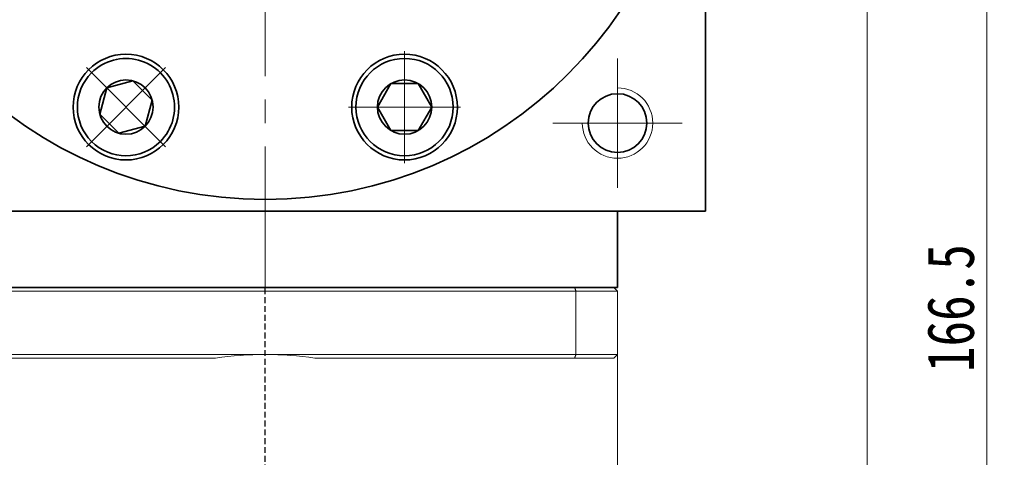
# Model space of a CAD drawing. Header units: millimetres. Extents: x -2 to 544, y 10 to 394.
# Tile 8 of 10: x 328 to 412, y 239 to 276. Entities that reach past the tile are written whole.
import ezdxf

# ---------------------------------------------------------------- set-up
doc = ezdxf.new("R2010")
doc.units = ezdxf.units.MM
doc.set_wipeout_variables(frame=1)
doc.linetypes.add('DASHED', pattern=[0.75, 0.5, -0.25])
doc.linetypes.add('点画线', pattern=[18, 12, -2, 2, -2])
for name, color, linetype, lineweight in [('EB0_1', 7, 'Continuous', 35), ('中心线层', 1, '点画线', 18), ('尺寸线层', 3, 'Continuous', 18), ('粗实线层', 7, 'Continuous', 35)]:
    doc.layers.add(name, color=color, linetype=linetype, lineweight=lineweight)
doc.styles.add('宋体', font='SimSun.ttf', dxfattribs={"width": 0.8})
doc.dimstyles.new('A水平标注$0', dxfattribs={"dimtxt": 3.5, "dimasz": 2, "dimexe": 1.5, "dimexo": 3, "dimgap": 1.1, "dimtad": 1, "dimtoh": 1, "dimdec": 4, "dimdsep": 46, "dimtxsty": '宋体', "dimblk": 'OPEN', "dimcen": 3, "dimclrd": 3, "dimclre": 3, "dimclrt": 6, "dimadec": 0, "dimazin": 0, "dimtm": 1e-09, "dimtfac": 1, "dimtdec": 4, "dimtix": 1, "dimtmove": 0, "dimatfit": 3, "dimldrblk": 'OPEN', "dimfxl": 0, "dimlwd": 13, "dimlwe": 13, "dimarcsym": 0})

# ---------------------------------------------------------------- blocks, each defined once
blk = doc.blocks.new('*X5')
at = {"layer": '中心线层', "linetype": '点画线', "lineweight": 18}
for p, q in [((0, -4.765), (0, 4.765)), ((-4.765, 0), (4.765, 0))]:
    blk.add_line(p, q, dxfattribs=at)
at = {"layer": '粗实线层'}
for p, q in [((-2.309, 0), (-1.155, 2)), ((-1.155, 2), (1.155, 2)), ((2.309, 0), (1.155, 2)), ((2.309, 0), (1.155, 2)), ((-2.309, 0), (-1.155, -2)), ((2.309, 0), (1.155, -2)), ((-1.155, -2), (1.155, -2))]:
    blk.add_line(p, q, dxfattribs=at)
blk.add_circle((0, 0), 2.309, dxfattribs=at)
for start, end in [(0, 180), (180, 360)]:
    blk.add_arc((0, 0), 4.14, start, end, dxfattribs=at)
blk = doc.blocks.new('_Open')
at = {"color": 0, "linetype": 'ByBlock', "lineweight": -2}
for p, q in [((-1, 0.167), (0, 0)), ((-1, -0.167), (0, 0)), ((0, 0), (-1, 0))]:
    blk.add_line(p, q, dxfattribs=at)
blk = doc.blocks.new('*D21')
at = {"layer": 'Defpoints', "color": 0, "transparency": 16777216}
for p in [(389.416, 297.521), (378.716, 168.521), (400.168, 168.521)]:
    blk.add_point(p, dxfattribs=at)
at = {"layer": '尺寸线层', "color": 3, "lineweight": 13, "transparency": 16777216}
for p, q in [((392.416, 297.521), (401.668, 297.521)), ((400.168, 295.521), (400.168, 170.521)), ((381.716, 168.521), (401.668, 168.521))]:
    blk.add_line(p, q, dxfattribs=at)
at = {"layer": '尺寸线层', "color": 3, "lineweight": 13, "transparency": 16777216, "xscale": 2, "yscale": 2, "zscale": 2}
for p, rotation in [((400.168, 297.521), 90), ((400.168, 168.521), 270)]:
    blk.add_blockref('_Open', p, dxfattribs=dict(at, rotation=rotation))
at = {"layer": '尺寸线层', "color": 6, "transparency": 16777216, "insert": (397.113, 233.021), "char_height": 4, "attachment_point": 5, "rotation": 90, "style": '宋体', "bg_fill": 3, "box_fill_scale": 1.1, "bg_fill_color": 257, "bg_fill_transparency": 0}
blk.add_mtext('129', dxfattribs=at)
blk = doc.blocks.new('*D22')
at = {"layer": 'Defpoints', "color": 0, "transparency": 16777216}
for p in [(386.416, 335.021), (378.716, 168.521), (410.358, 168.521)]:
    blk.add_point(p, dxfattribs=at)
at = {"layer": '尺寸线层', "color": 3, "lineweight": 13, "transparency": 16777216}
for p, q in [((389.416, 335.021), (411.858, 335.021)), ((410.358, 333.021), (410.358, 170.521)), ((381.716, 168.521), (411.858, 168.521))]:
    blk.add_line(p, q, dxfattribs=at)
at = {"layer": '尺寸线层', "color": 3, "lineweight": 13, "transparency": 16777216, "xscale": 2, "yscale": 2, "zscale": 2}
for p, rotation in [((410.358, 335.021), 89.99999999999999), ((410.358, 168.521), 270)]:
    blk.add_blockref('_Open', p, dxfattribs=dict(at, rotation=rotation))
at = {"layer": '尺寸线层', "color": 6, "transparency": 16777216, "insert": (407.302, 251.771), "char_height": 4, "attachment_point": 5, "rotation": 90, "style": '宋体', "bg_fill": 3, "box_fill_scale": 1.1, "bg_fill_color": 257, "bg_fill_transparency": 0}
blk.add_mtext('166.5', dxfattribs=at)

msp = doc.modelspace()

# ---------------------------------------------------------------- linework, layer by layer
at = {"color": 7, "linetype": 'Continuous', "lineweight": 15}
for p, q in [((375.25989, 253.5215), (322.57213, 253.5215)), ((322.4585, 253.2215), (375.37352, 253.2215)), ((375.37352, 253.2215), (375.37352, 247.8215)), ((348.91601, 247.8215), (322.4585, 247.8215)), ((322.57213, 247.5215), (344.68399, 247.5215)), ((375.37352, 247.8215), (348.91601, 247.8215)), ((353.14803, 247.5215), (375.25989, 247.5215))]:
    msp.add_line(p, q, dxfattribs=at)
at = {"color": 1, "linetype": 'DASHED'}
msp.add_line((348.91601, 165.19657), (348.91601, 253.5215), dxfattribs=at)
at = {"color": 7, "linetype": 'Continuous', "lineweight": 15}
for start, end in [(90, 98.1096145), (81.8903855, 90)]:
    msp.add_arc((348.91601, 217.8215), 30, start, end, dxfattribs=at)
for points in [[(375.37352, 253.2215), (375.25989, 253.5215)], [(375.25989, 247.5215), (375.37352, 247.8215)]]:
    msp.add_open_spline(points, degree=1, dxfattribs=at)
at = {"layer": 'EB0_1'}
msp.add_line((378.91601, 253.5215), (318.91601, 253.5215), dxfattribs=at)
at = {"layer": '中心线层'}
for p, q in [((348.91601, 253.5215), (348.91601, 338.0215)), ((378.91601, 273.0215), (378.91601, 262.0215)), ((384.41601, 267.5215), (373.41601, 267.5215))]:
    msp.add_line(p, q, dxfattribs=at)
at = {"layer": '粗实线层'}
for p, q in [((386.41601, 335.0215), (386.41601, 260.0215)), ((311.41601, 260.0215), (386.41601, 260.0215)), ((378.91601, 253.5215), (378.91601, 260.0215))]:
    msp.add_line(p, q, dxfattribs=at)
for centre, radius in [((337.05282, 268.88123), 4.5), ((360.7792, 268.88123), 4.5), ((378.91601, 267.5215), 2.5)]:
    msp.add_circle(centre, radius, dxfattribs=at)
at = {"layer": '粗实线层', "lineweight": 18}
msp.add_arc((378.91601, 267.5215), 3, 180, 90, dxfattribs=at)

# ---------------------------------------------------------------- next in the draw order: wipeouts: each hides what was drawn before it
for points in [[(334.1254, 271.80865), (334.10829, 271.79145), (334.09129, 271.77414), (334.07439, 271.75673), (334.05759, 271.73923), (334.04089, 271.72162), (334.02429, 271.70392), (334.0078, 271.68613), (333.99142, 271.66823), (333.97513, 271.65024), (333.95896, 271.63216), (333.94289, 271.61398), (333.92693, 271.59571), (333.91107, 271.57734), (333.89533, 271.55888), (333.87969, 271.54033), (333.86416, 271.52169), (333.84874, 271.50295), (333.83343, 271.48413), (333.81823, 271.46522), (333.80314, 271.44622), (333.78816, 271.42713), (333.7733, 271.40795), (333.75855, 271.38869), (333.74391, 271.36934), (333.72938, 271.3499), (333.71497, 271.33038), (333.70068, 271.31078), (333.6865, 271.29109), (333.67243, 271.27132), (333.65848, 271.25147), (333.65848, 271.25147), (333.55197, 271.09113), (333.45304, 270.92601), (333.36188, 270.75648), (333.27871, 270.58289), (333.20369, 270.40562), (333.13699, 270.22505), (333.07876, 270.04158), (333.02912, 269.8556), (332.98818, 269.66752), (332.95602, 269.47773), (332.93272, 269.28666), (332.91833, 269.09471), (332.91288, 268.9023), (332.91637, 268.70984), (332.92881, 268.51775), (332.95016, 268.32645), (332.98039, 268.13635), (333.01941, 267.94786), (333.06716, 267.76138), (333.12352, 267.57733), (333.18837, 267.39609), (333.26158, 267.21807), (333.34299, 267.04364), (333.43241, 266.87319), (333.52967, 266.70707), (333.63453, 266.54566), (333.74679, 266.38929), (333.8662, 266.23831), (333.99249, 266.09305), (334.1254, 265.95381), (334.1254, 265.95381), (334.26464, 265.8209), (334.4099, 265.6946), (334.56088, 265.5752), (334.71725, 265.46294), (334.87866, 265.35807), (335.04478, 265.26082), (335.21524, 265.1714), (335.38966, 265.08999), (335.56769, 265.01678), (335.74892, 264.95192), (335.93298, 264.89556), (336.11945, 264.84782), (336.30794, 264.80879), (336.49804, 264.77857), (336.68934, 264.75722), (336.88143, 264.74478), (337.07389, 264.74128), (337.2663, 264.74674), (337.45825, 264.76113), (337.64933, 264.78443), (337.83911, 264.81658), (338.0272, 264.85753), (338.21317, 264.90717), (338.39664, 264.9654), (338.57721, 265.03209), (338.75448, 265.10711), (338.92807, 265.19029), (339.09761, 265.28144), (339.26272, 265.38038), (339.42306, 265.48689), (339.42306, 265.48689), (339.44292, 265.50084), (339.46269, 265.5149), (339.48237, 265.52908), (339.50198, 265.54338), (339.5215, 265.55779), (339.54093, 265.57232), (339.56028, 265.58695), (339.57955, 265.60171), (339.59872, 265.61657), (339.61781, 265.63155), (339.63681, 265.64664), (339.65572, 265.66183), (339.67455, 265.67714), (339.69328, 265.69256), (339.71192, 265.70809), (339.73047, 265.72373), (339.74893, 265.73948), (339.7673, 265.75533), (339.78557, 265.7713), (339.80375, 265.78737), (339.82184, 265.80354), (339.83983, 265.81982), (339.85772, 265.83621), (339.87552, 265.8527), (339.89322, 265.86929), (339.91082, 265.88599), (339.92833, 265.90279), (339.94573, 265.9197), (339.96304, 265.9367), (339.98025, 265.95381), (339.98025, 265.95381), (340.12944, 266.11103), (340.27021, 266.27584), (340.40215, 266.4478), (340.52492, 266.62642), (340.63817, 266.81123), (340.74159, 267.00171), (340.8349, 267.19734), (340.91785, 267.39759), (340.9902, 267.6019), (341.05176, 267.80972), (341.10235, 268.02048), (341.14185, 268.23359), (341.17014, 268.44848), (341.18715, 268.66456), (341.19282, 268.88123), (341.18715, 269.0979), (341.17014, 269.31398), (341.14185, 269.52887), (341.10235, 269.74198), (341.05176, 269.95274), (340.9902, 270.16056), (340.91785, 270.36487), (340.8349, 270.56512), (340.74159, 270.76075), (340.63817, 270.95123), (340.52492, 271.13604), (340.40215, 271.31466), (340.27021, 271.48662), (340.12944, 271.65143), (339.98025, 271.80865), (339.98025, 271.80865), (339.82302, 271.95785), (339.65821, 272.09861), (339.48625, 272.23056), (339.30763, 272.35333), (339.12282, 272.46658), (338.93234, 272.57), (338.73671, 272.66331), (338.53647, 272.74625), (338.33215, 272.8186), (338.12433, 272.88016), (337.91358, 272.93076), (337.70046, 272.97026), (337.48557, 272.99855), (337.26949, 273.01556), (337.05282, 273.02123), (336.83615, 273.01556), (336.62008, 272.99855), (336.40518, 272.97026), (336.19207, 272.93076), (335.98131, 272.88016), (335.77349, 272.8186), (335.56918, 272.74625), (335.36893, 272.66331), (335.1733, 272.57), (334.98282, 272.46658), (334.79802, 272.35333), (334.61939, 272.23056), (334.44744, 272.09861), (334.28262, 271.95785)], [(356.6392, 268.88123), (356.63927, 268.85697), (356.63948, 268.8327), (356.63984, 268.80844), (356.64033, 268.78419), (356.64097, 268.75993), (356.64176, 268.73568), (356.64268, 268.71144), (356.64375, 268.6872), (356.64495, 268.66296), (356.6463, 268.63874), (356.6478, 268.61452), (356.64943, 268.59031), (356.65121, 268.56611), (356.65312, 268.54193), (356.65518, 268.51775), (356.65738, 268.49359), (356.65973, 268.46944), (356.66221, 268.4453), (356.66484, 268.42118), (356.6676, 268.39708), (356.67051, 268.37299), (356.67356, 268.34892), (356.67675, 268.32487), (356.68008, 268.30083), (356.68355, 268.27682), (356.68717, 268.25283), (356.69092, 268.22886), (356.69481, 268.20491), (356.69885, 268.18098), (356.70302, 268.15708), (356.70302, 268.15708), (356.74109, 267.96839), (356.78788, 267.78168), (356.84331, 267.59734), (356.90724, 267.41578), (356.97954, 267.23738), (357.06006, 267.06254), (357.14862, 266.89163), (357.24502, 266.72503), (357.34907, 266.56308), (357.46053, 266.40615), (357.57916, 266.25456), (357.70472, 266.10865), (357.83692, 265.96874), (357.97548, 265.83513), (358.1201, 265.70809), (358.27047, 265.58792), (358.42626, 265.47487), (358.58714, 265.36918), (358.75276, 265.27109), (358.92275, 265.18079), (359.09677, 265.0985), (359.27442, 265.02439), (359.45532, 264.95861), (359.63908, 264.90131), (359.82531, 264.85262), (360.0136, 264.81264), (360.20355, 264.78145), (360.39474, 264.75912), (360.58676, 264.7457), (360.7792, 264.74123), (360.7792, 264.74123), (360.97163, 264.7457), (361.16365, 264.75912), (361.35485, 264.78145), (361.54479, 264.81264), (361.73308, 264.85262), (361.91931, 264.90131), (362.10307, 264.95861), (362.28398, 265.02439), (362.46163, 265.0985), (362.63564, 265.18079), (362.80564, 265.27109), (362.97125, 265.36918), (363.13213, 265.47487), (363.28793, 265.58792), (363.4383, 265.70809), (363.58292, 265.83513), (363.72148, 265.96874), (363.85368, 266.10865), (363.97923, 266.25456), (364.09786, 266.40615), (364.20932, 266.56308), (364.31337, 266.72503), (364.40978, 266.89163), (364.49833, 267.06254), (364.57885, 267.23738), (364.65115, 267.41578), (364.71509, 267.59734), (364.77051, 267.78168), (364.81731, 267.96839), (364.85537, 268.15708), (364.85537, 268.15708), (364.85955, 268.18098), (364.86358, 268.20491), (364.86747, 268.22886), (364.87123, 268.25283), (364.87484, 268.27682), (364.87831, 268.30083), (364.88164, 268.32487), (364.88483, 268.34892), (364.88788, 268.37299), (364.89079, 268.39708), (364.89356, 268.42118), (364.89618, 268.4453), (364.89867, 268.46944), (364.90101, 268.49359), (364.90321, 268.51775), (364.90527, 268.54193), (364.90719, 268.56611), (364.90896, 268.59031), (364.9106, 268.61452), (364.91209, 268.63874), (364.91344, 268.66296), (364.91465, 268.6872), (364.91571, 268.71144), (364.91664, 268.73568), (364.91742, 268.75993), (364.91806, 268.78419), (364.91856, 268.80844), (364.91891, 268.8327), (364.91912, 268.85697), (364.9192, 268.88123), (364.9192, 268.88123), (364.91352, 269.0979), (364.89652, 269.31398), (364.86823, 269.52887), (364.82873, 269.74198), (364.77813, 269.95274), (364.71657, 270.16056), (364.64422, 270.36487), (364.56127, 270.56512), (364.46796, 270.76075), (364.36454, 270.95123), (364.25129, 271.13604), (364.12853, 271.31466), (363.99658, 271.48662), (363.85582, 271.65143), (363.70662, 271.80865), (363.5494, 271.95785), (363.38458, 272.09861), (363.21263, 272.23056), (363.034, 272.35333), (362.8492, 272.46658), (362.65872, 272.57), (362.46309, 272.66331), (362.26284, 272.74625), (362.05853, 272.8186), (361.85071, 272.88016), (361.63995, 272.93076), (361.42683, 272.97026), (361.21194, 272.99855), (360.99587, 273.01556), (360.7792, 273.02123), (360.7792, 273.02123), (360.56253, 273.01556), (360.34645, 272.99855), (360.13156, 272.97026), (359.91844, 272.93076), (359.70769, 272.88016), (359.49987, 272.8186), (359.29555, 272.74625), (359.09531, 272.66331), (358.89968, 272.57), (358.7092, 272.46658), (358.52439, 272.35333), (358.34577, 272.23056), (358.17381, 272.09861), (358.009, 271.95785), (357.85177, 271.80865), (357.70258, 271.65143), (357.56181, 271.48662), (357.42987, 271.31466), (357.3071, 271.13604), (357.19385, 270.95123), (357.09043, 270.76075), (356.99712, 270.56512), (356.91417, 270.36487), (356.84182, 270.16056), (356.78026, 269.95274), (356.72966, 269.74198), (356.69017, 269.52887), (356.66188, 269.31398), (356.64487, 269.0979)]]:
    msp.add_wipeout(points).dxf.layer = '粗实线层'

# ---------------------------------------------------------------- next in the draw order: linework, layer by layer
at = {"layer": '粗实线层'}
msp.add_circle((348.91601, 297.5215), 36.5, dxfattribs=at)

# ---------------------------------------------------------------- next in the draw order: block references
for p, rotation in [((337.05282, 268.88123), 135.0000000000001), ((360.7792, 268.88123), 180)]:
    msp.add_blockref('*X5', p, dxfattribs=dict(at, rotation=rotation))

# ---------------------------------------------------------------- next in the draw order: dimensions: what is measured, and where the dimension line sits
at = {"layer": '尺寸线层'}
dim = msp.add_linear_dim(base=(400.16788, 168.5215), p1=(389.41601, 297.5215), p2=(378.71601, 168.5215), angle=270, dimstyle='A水平标注$0', override={"dimtxt": 4}, dxfattribs=at)
dim.commit()
dim.dimension.update_dxf_attribs({"geometry": '*D21', "text_midpoint": (397.11258, 233.0215)})

# ---------------------------------------------------------------- next in the draw order: dimensions: what is measured, and where the dimension line sits
dim = msp.add_linear_dim(base=(410.35776, 168.5215), p1=(386.41601, 335.0215), p2=(378.71601, 168.5215), angle=270, dimstyle='A水平标注$0', override={"dimtxt": 4}, dxfattribs=at)
dim.commit()
dim.dimension.update_dxf_attribs({"geometry": '*D22', "text_midpoint": (407.30245, 251.7715)})

# ---------------------------------------------------------------- next in the draw order: linework, layer by layer
at = {"color": 7, "linetype": 'Continuous', "lineweight": 15}
for p, q in [((378.61601, 253.5215), (375.25989, 253.5215)), ((375.37352, 253.2215), (378.91601, 253.2215)), ((378.91601, 247.8215), (378.91601, 253.2215)), ((375.25989, 247.5215), (378.61601, 247.5215)), ((378.91601, 247.8215), (375.37352, 247.8215))]:
    msp.add_line(p, q, dxfattribs=at)
for points in [[(378.61601, 253.5215), (378.91601, 253.2215)], [(378.61601, 247.5215), (378.91601, 247.8215)], [(378.91601, 247.8215), (378.91601, 228.9715)]]:
    msp.add_open_spline(points, degree=1, dxfattribs=at)

doc.saveas('drawing.dxf')
